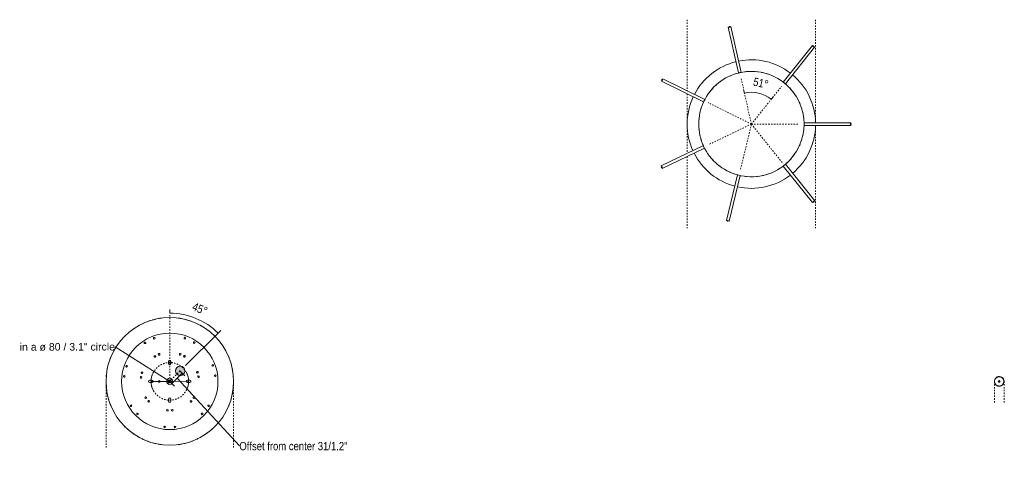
# Model space of a CAD drawing. Header units: millimetres. Extents: x 5395 to 10104, y 397 to 7363.
# Tile 9 of 9: x 8007 to 10104, y 6413 to 7363. Entities that reach past the tile are written whole.
import ezdxf

# ---------------------------------------------------------------- set-up
doc = ezdxf.new("R2010")
doc.units = ezdxf.units.MM
doc.linetypes.add('Dash', pattern=[6, 3, -3])
doc.layers.add('A-ANNO-DIMS', color=7, linetype='Dash', lineweight=9, true_color=0xd2d2d2)
for name, color, linetype, lineweight in [('A-ANNO-DIMS-8', 7, 'Continuous', 9), ('A-DETL-GENF', 7, 'Continuous', 9), ('E-LITE-EQPM', 7, 'Continuous', 20)]:
    doc.layers.add(name, color=color, linetype=linetype, lineweight=lineweight)
doc.styles.add('Arial', font='arial.ttf', dxfattribs={"height": 16})
doc.styles.add('Arial Narrow_3', font='ARIALN.TTF', dxfattribs={"height": 17.6})
doc.dimstyles.new('Angular_-_3mm_Arial', dxfattribs={"dimscale": 304.8, "dimtxt": 18.012385, "dimasz": 0, "dimexe": 0.026247, "dimexo": 0.052493, "dimgap": 0.026247, "dimtad": 1, "dimdec": 0, "dimzin": 0, "dimdsep": 46, "dimtxsty": 'Arial Narrow_3', "dimblk1": 'NONE', "dimblk2": 'NONE', "dimsah": 1, "dimcen": 0.09, "dimadec": 0, "dimazin": 0, "dimtfac": 1, "dimtdec": 4, "dimtix": 1, "dimtmove": 0, "dimatfit": 3, "dimfxl": 1, "dimtvp": 1, "dimtolj": 1, "dimtzin": 0, "dimarcsym": 2})
doc.dimstyles.new('Angular_-_3mm_Arial_1', dxfattribs={"dimscale": 304.8, "dimtxt": 18.012385, "dimasz": 0, "dimexe": 0.026247, "dimexo": 0.052493, "dimgap": 0.026247, "dimtad": 1, "dimdec": 0, "dimzin": 0, "dimdsep": 46, "dimtxsty": 'Arial Narrow_3', "dimblk1": 'NONE', "dimblk2": 'NONE', "dimsah": 1, "dimcen": 0.09, "dimadec": 0, "dimazin": 0, "dimtfac": 1, "dimtdec": 4, "dimtix": 1, "dimtmove": 0, "dimatfit": 3, "dimfxl": 1, "dimtvp": 1, "dimtolj": 1, "dimtzin": 0, "dimarcsym": 2})
doc.dimstyles.new('Diameter_-_3mm_Arial', dxfattribs={"dimscale": 304.8, "dimtxt": 16.32415, "dimasz": 0, "dimexe": 0.062992, "dimexo": 0, "dimgap": 0.03937, "dimtad": 1, "dimjust": 3, "dimdec": 0, "dimzin": 0, "dimdsep": 46, "dimtxsty": 'Arial', "dimblk1": 'NONE', "dimblk2": 'NONE', "dimsah": 1, "dimcen": 0.09, "dimadec": 0, "dimazin": 0, "dimtfac": 1, "dimtdec": 4, "dimtix": 1, "dimtmove": 0, "dimatfit": 2, "dimfxl": 1, "dimtvp": 1, "dimtolj": 1, "dimtzin": 0, "dimarcsym": 2})
doc.dimstyles.new('FARO_-_2_2mm_Arial_Narrow_mm_Inch_Left_H', dxfattribs={"dimscale": 304.8, "dimtxt": 18.012385, "dimasz": 0, "dimexe": 0.026247, "dimexo": 0.0625, "dimgap": 0.013123, "dimtad": 3, "dimtih": 1, "dimtoh": 1, "dimdec": 0, "dimzin": 0, "dimdsep": 46, "dimtxsty": 'Arial Narrow_3', "dimblk1": 'NONE', "dimblk2": 'NONE', "dimsah": 1, "dimcen": 0.09, "dimadec": 0, "dimazin": 0, "dimtfac": 1, "dimtdec": 4, "dimtix": 1, "dimtmove": 1, "dimatfit": 3, "dimfxl": 0.026247, "dimfxlon": 1, "dimtvp": 1, "dimtolj": 1, "dimtzin": 0, "dimarcsym": 2})

# ---------------------------------------------------------------- blocks, each defined once
blk = doc.blocks.new('68595-7L_ 68596-7L_ 68596-7L  KOMBO400 - 64314-44-7L SAMBA Black_ribbon beige pendant lamp ø450-7L-596359-Planta_PDF Fixing Holes')
at = {"layer": 'E-LITE-EQPM', "color": 253, "true_color": 0xaaaaaa}
for centre, radius, start, end in [((0, 0), 135.8, 108.0183, 110.8764), ((0, 0), 135.8, 102.6503, 105.712), ((0, 0), 135.8, 97.4328, 100.4245), ((0, 0), 135.8, 79.5755, 82.5672), ((0, 0), 135.8, 74.288, 77.3326), ((0, 0), 135.8, 69.1236, 71.9817), ((0, 0), 135.8, 129.1236, 131.9817), ((0, 0), 135.8, 123.8426, 126.6128), ((0, 0), 135.8, 118.5425, 121.4575), ((0, 0), 135.8, 113.3872, 116.1574), ((0, 0), 135.8, 63.8426, 66.6128), ((0, 0), 135.8, 58.5425, 61.4575), ((0, 0), 135.8, 53.3872, 56.1574), ((0, 0), 135.8, 48.0183, 50.8764), ((0, 0), 135.8, 139.5755, 142.5672), ((0, 0), 102.6, 90, 270), ((0, 0), 135.8, 134.288, 137.3498), ((-11, 96.9), 1.75, 360, 180), ((-11, 96.9), 1.75, 180, 360), ((0, 0), 102.6, 270, 90), ((11, 96.9), 1.75, 360, 180), ((11, 96.9), 1.75, 180, 360), ((0, 0), 135.8, 42.6503, 45.712), ((0, 0), 135.8, 37.4328, 40.4245), ((-68.8, 69.2), 1.75, 51.3188, 231.3188), ((-68.8, 69.2), 1.75, 231.3188, 51.3188), ((-5, 61.6), 1.8, 0, 180), ((5, 61.6), 1.8, 360, 180), ((68.7, 69.2), 1.75, 128.7032, 308.7032), ((68.7, 69.2), 1.75, 308.7032, 128.7032), ((0, 0), 135.8, 157.4328, 160.4245), ((-82.6, 52), 1.75, 51.3188, 231.3188), ((-82.6, 52), 1.75, 231.3188, 51.3188), ((-45, 42.4), 1.8, 51.3188, 231.3188), ((-45, 42.4), 1.8, 231.3188, 51.3188), ((-5, 61.6), 1.8, 180, 360), ((0, 42.6), 2.5, 149.8024, 154.2823), ((0, 42.6), 2.5, 128.5647, 141.4235), ((0, 42.6), 2.5, 115.7059, 120.1978), ((5, 61.6), 1.8, 180, 360), ((45, 42.5), 1.8, 128.7032, 308.7032), ((45, 42.5), 1.8, 308.7032, 128.7032), ((82.5, 52), 1.75, 128.7032, 308.7032), ((82.5, 52), 1.75, 308.7032, 128.7032), ((0, 0), 135.8, 19.5755, 22.5672), ((0, 0), 135.8, 167.9462, 170.8764), ((0, 0), 135.8, 162.6503, 165.7189), ((-51.2, 34.6), 1.8, 51.3188, 231.3188), ((-51.2, 34.6), 1.8, 231.3188, 51.3188), ((0, 37.6), 2.5, 205.7177, 210.1976), ((0, 37.6), 2.5, 218.5765, 231.4353), ((0, 37.6), 2.5, 239.8022, 244.2941), ((51.2, 34.6), 1.8, 128.7032, 308.7032), ((51.2, 34.6), 1.8, 308.7032, 128.7032), ((0, 0), 135.8, 14.2811, 17.3498), ((0, 0), 135.8, 9.1236, 12.0538), ((0, 0), 135.8, 178.5835, 181.4165), ((0, 0), 135.8, 173.3872, 176.0573), ((-37.6, 0), 2.5, 45, 48.1856), ((-37.6, 0), 2.5, 30, 34.9297), ((-37.6, 0), 2.5, 15, 20.9573), ((-37.6, 0), 2.5, 353.0142, 6.9858), ((-22.8, 0), 2.05, 0, 180), ((0, 0), 6.54, 90, 180), ((0, 0), 3, 360, 180), ((0, 0), 3, 360, 180), ((0, 0), 2, 360, 180), ((0, 0), 6.54, 0, 90), ((42.6, 0), 2.5, 45, 48.1856), ((42.6, 0), 2.5, 30, 34.9297), ((42.6, 0), 2.5, 15, 20.9573), ((42.6, 0), 2.5, 353.0142, 6.9858), ((0, 0), 135.8, 3.9427, 6.6128), ((0, 0), 135.8, 358.5835, 1.4165), ((0, 0), 135.8, 183.9427, 186.6128), ((-97, -10.5), 1.75, 102.6993, 282.6993), ((-97, -10.5), 1.75, 282.6993, 102.6993), ((-61.2, -8.6), 1.8, 102.6993, 282.6993), ((-61.2, -8.6), 1.8, 282.6993, 102.6993), ((-59, -18.4), 1.8, 102.6993, 282.6993), ((-59, -18.4), 1.8, 282.6993, 102.6993), ((-37.6, 0), 2.5, 311.8144, 315), ((-37.6, 0), 2.5, 325.0703, 330), ((-37.6, 0), 2.5, 339.0427, 345), ((-22.8, 0), 2.05, 180, 360), ((0, 0), 6.54, 180, 270), ((0, 0), 3, 180, 360), ((0, 0), 3, 180, 360), ((0, 0), 2, 180, 360), ((0, 0), 6.54, 270, 360), ((42.6, 0), 2.5, 311.8144, 315), ((42.6, 0), 2.5, 325.0703, 330), ((42.6, 0), 2.5, 339.0427, 345), ((58.7, -19.5), 1.8, 76.2365, 256.2365), ((58.7, -19.5), 1.8, 256.2365, 76.2365), ((61.1, -9.8), 1.8, 76.2365, 256.2365), ((61.1, -9.8), 1.8, 256.2365, 76.2365), ((96.8, -12.3), 1.75, 76.2365, 256.2365), ((96.8, -12.3), 1.75, 256.2365, 76.2365), ((0, 0), 135.8, 353.3872, 356.0573), ((0, 0), 135.8, 189.1236, 192.0538), ((0, 0), 135.8, 194.2811, 197.3498), ((-92.1, -32.1), 1.75, 102.6993, 282.6993), ((-92.1, -32.1), 1.75, 282.6993, 102.6993), ((0, -37.6), 2.5, 149.8024, 156.2432), ((0, -37.6), 2.5, 128.5647, 141.4235), ((0, -37.6), 2.5, 115.7059, 120.1978), ((91.5, -33.8), 1.75, 76.2365, 256.2365), ((91.5, -33.8), 1.75, 256.2365, 76.2365), ((0, 0), 135.8, 342.6503, 345.7189), ((0, 0), 135.8, 347.9462, 350.8764), ((0, 0), 135.8, 199.5755, 202.5672), ((-31.8, -53), 1.8, 153.6993, 333.6993), ((-31.8, -53), 1.8, 333.6993, 153.6993), ((-22.8, -57.5), 1.8, 153.6993, 333.6993), ((-22.8, -57.5), 1.8, 333.6993, 153.6993), ((0, -42.6), 2.5, 205.7177, 210.1976), ((0, -42.6), 2.5, 218.5765, 231.4353), ((0, -42.6), 2.5, 239.8022, 244.2941), ((22.2, -57.7), 1.8, 25.6993, 205.6993), ((22.2, -57.7), 1.8, 205.6993, 25.6993), ((31.3, -53.4), 1.8, 25.6993, 205.6993), ((31.3, -53.4), 1.8, 205.6993, 25.6993), ((0, 0), 135.8, 337.4328, 340.4245), ((0, 0), 135.8, 217.4328, 220.4245), ((-52.8, -82), 1.75, 153.6993, 333.6993), ((-52.8, -82), 1.75, 333.6993, 153.6993), ((52, -82.5), 1.75, 25.6993, 205.6993), ((52, -82.5), 1.75, 205.6993, 25.6993), ((0, 0), 135.8, 319.5755, 322.5672), ((0, 0), 135.8, 222.6503, 225.712), ((0, 0), 135.8, 228.0183, 230.8764), ((-33, -91.8), 1.75, 153.6993, 333.6993), ((-33, -91.8), 1.75, 333.6993, 153.6993), ((32.1, -92.1), 1.75, 25.6993, 205.6993), ((32.1, -92.1), 1.75, 205.6993, 25.6993), ((0, 0), 135.8, 309.1236, 311.9817), ((0, 0), 135.8, 314.288, 317.3498), ((0, 0), 135.8, 233.3872, 236.1574), ((0, 0), 135.8, 238.5425, 241.4575), ((0, 0), 135.8, 243.8426, 246.6128), ((0, 0), 135.8, 293.3872, 296.1574), ((0, 0), 135.8, 298.5425, 301.4575), ((0, 0), 135.8, 303.8426, 306.6128), ((0, 0), 135.8, 249.1236, 251.9817), ((0, 0), 135.8, 254.288, 257.3498), ((0, 0), 135.8, 259.5755, 262.5672), ((0, 0), 135.8, 277.4328, 280.4245), ((0, 0), 135.8, 282.6674, 285.712), ((0, 0), 135.8, 288.0183, 290.8764)]:
    blk.add_arc(centre, radius, start, end, dxfattribs=at)
blk = doc.blocks.new('68595-7L_ 68596-7L_ 68596-7L  KOMBO400 - 64314 MAMBO_CONGA_SAMBA Black structure pendant lamp with tensioner-545310-Planta_PDF Floron')
at = {"layer": 'E-LITE-EQPM'}
for p, q in [((-163.5, 134.7), (-163.6, 134.8)), ((-3, 112), (-3, 111.9)), ((3, 111.9), (3, 112)), ((-94.7, 79.7), (-94.8, 79.7)), ((-89.3, 67.7), (-89.2, 67.6)), ((-110, -21.7), (-110, -21.6)), ((109.6, -23.6), (109.5, -23.6)), ((119.4, -26), (119.4, -26)), ((-207.3, -43.6), (-207.4, -43.6)), ((-52.3, -99), (-52.4, -99.1)), ((51.3, -99.7), (51.2, -99.6)), ((51.6, -100.4), (51.6, -100.3)), ((-96.6, -188.5), (-96.6, -188.6))]:
    blk.add_line(p, q, dxfattribs=at)
for radius, start, end in [(136.7, 91.2621, 140.0566), (136.7, 39.9648, 88.7406), (112.1, 106.7636, 108.9144), (112.1, 101.1279, 103.2099), (112.1, 95.4848, 97.5442), (112.1, 82.4558, 84.5152), (112.1, 76.7901, 78.8721), (112.1, 71.0856, 73.2364), (112.1, 131.0856, 133.2364), (112.1, 125.4848, 127.5442), (112.1, 112.4558, 114.5152), (112.1, 65.4848, 67.5442), (112.1, 52.4558, 54.5152), (112.1, 46.7636, 48.9144), (136.7, 142.5753, 191.4355), (112.1, 142.8397, 144.5152), (112.1, 136.7636, 138.9144), (112.1, 41.0856, 43.2364), (112.1, 35.4848, 37.1739), (136.7, 347.568, 37.4479), (112.1, 155.4848, 157.5442), (112.1, 22.4558, 24.5152), (112.1, 166.7636, 168.9144), (112.1, 161.0856, 163.2364), (112.1, 16.7636, 18.9144), (112.1, 11.0856, 13.2364), (112.1, 172.4558, 174.5152), (112.1, 5.4848, 7.5442), (112.1, 185.4848, 187.5442), (112.1, 352.4558, 354.5152), (136.7, 193.9558, 242.4296), (112.1, 196.7636, 198.9144), (136.7, 296.9515, 345.0483), (112.1, 341.0856, 343.2364), (112.1, 347.8354, 348.9144), (112.1, 202.4558, 204.5152), (112.1, 335.4848, 337.5442), (112.1, 215.4848, 217.5442), (112.1, 221.0856, 223.2364), (112.1, 226.7636, 228.9144), (112.1, 311.0856, 313.2364), (112.1, 316.7636, 318.9144), (112.1, 322.4558, 324.5152), (112.1, 232.4558, 234.5152), (112.1, 245.4848, 247.5442), (112.1, 292.4558, 294.161), (112.1, 305.4848, 307.5442), (136.7, 244.9481, 270), (112.1, 251.0856, 253.2364), (112.1, 256.7901, 258.8721), (112.1, 262.4558, 264.5152), (136.7, 270, 294.4341), (112.1, 275.4848, 277.5442), (112.1, 281.1279, 283.2099), (112.1, 286.7636, 288.9144)]:
    blk.add_arc((0, 0), radius, start, end, dxfattribs=at)
blk = doc.blocks.new('canopy_soporte - canopy-557651-Planta_PDF Fixing Holes Copy 1')
at = {"layer": 'E-LITE-EQPM', "color": 253, "true_color": 0xaaaaaa}
for p, q in [((10.7, 2), (9.8, 2)), ((10.7, 2), (10.7, 0)), ((10.7, 0), (10.7, -2)), ((9.8, -2), (10.7, -2))]:
    blk.add_line(p, q, dxfattribs=at)
at = {"layer": 'E-LITE-EQPM', "color": 253, "true_color": 0xaaaaaa, "flags": 128}
for points in [[(0, 10.3), (-2.1, 10.1), (-4.1, 9.4), (-5.9, 8.4), (-7.5, 7), (-8.8, 5.3), (-9.7, 3.4), (-10.2, 1.4), (-10.3, -0.7), (-9.9, -2.8), (-9.1, -4.8), (-8, -6.5), (-6.5, -8), (-4.7, -9.2), (-2.7, -9.9), (-0.7, -10.3), (0, -10.3)], [(10, 2), (9.9, 2.8), (9.1, 4.8), (8, 6.5), (6.5, 8), (4.7, 9.2), (2.7, 9.9), (0.7, 10.3), (0, 10.3)], [(0, -10.3), (2.1, -10.1), (4.1, -9.4), (5.9, -8.4), (7.5, -7), (8.8, -5.3), (9.7, -3.4), (10, -2)]]:
    blk.add_lwpolyline(points, dxfattribs=at)
at = {"layer": 'E-LITE-EQPM', "color": 253, "true_color": 0xaaaaaa}
for start, end in [(90, 270), (270, 90)]:
    blk.add_arc((0, 0), 10, start, end, dxfattribs=at)
for points, knots in [([(0, 10), (-0.3, 10), (-1, 10), (-2.2, 9.8), (-3.2, 9.5), (-3.8, 9.3), (-4, 9.2), (-4.1, 9.1), (-4.2, 9.1), (-4.2, 9.1)], [0, 0, 0, 0, 0.1428571, 0.2857143, 0.5714286, 0.6785714, 0.7321429, 0.7857143, 0.8392857, 0.8392857, 0.8392857, 0.8392857]), ([(4.2, 9.1), (4.2, 9.1), (3.8, 9.2), (2.9, 9.6), (1.5, 9.9), (0.5, 10), (0, 10)], [0.1428571, 0.1428571, 0.1428571, 0.1428571, 0.2857143, 0.5714286, 0.7857143, 1, 1, 1, 1]), ([(9.9, 1.4), (9.9, 1.5), (9.9, 1.6), (9.8, 1.8), (9.8, 1.8)], [0.753091, 0.753091, 0.753091, 0.753091, 0.7916667, 0.8611111, 0.8611111, 0.8611111, 0.8611111]), ([(10, 0.8), (10, 0.8), (10, 1), (9.9, 1.2), (9.9, 1.3)], [0.62653234, 0.62653234, 0.62653234, 0.62653234, 0.65277778, 0.72222222, 0.72222222, 0.72222222, 0.72222222]), ([(10, 0.1), (10, 0.2), (10, 0.3), (10, 0.5), (10, 0.6), (10, 0.7)], [0.51388889, 0.51388889, 0.51388889, 0.51388889, 0.54861111, 0.58333333, 0.61235075, 0.61235075, 0.61235075, 0.61235075]), ([(-4.2, -9.1), (-4.2, -9.1), (-3.8, -9.2), (-2.9, -9.6), (-1.5, -9.9), (-0.5, -10), (0, -10)], [0.1428571, 0.1428571, 0.1428571, 0.1428571, 0.2857143, 0.5714286, 0.7857143, 1, 1, 1, 1]), ([(0, -10), (0.3, -10), (1, -10), (2.2, -9.8), (3.2, -9.5), (3.8, -9.3), (4, -9.2), (4.1, -9.1), (4.2, -9.1), (4.2, -9.1)], [0, 0, 0, 0, 0.1428571, 0.2857143, 0.5714286, 0.6785714, 0.7321429, 0.7857143, 0.8392857, 0.8392857, 0.8392857, 0.8392857])]:
    blk.add_open_spline(points, degree=3, knots=knots, dxfattribs=at)
for points in [[(9.8, 1.8), (9.8, 1.9), (9.8, 2), (9.8, 2)], [(10, -0.3), (10, -0.2), (10, -0.1), (10, 0.1)], [(9.8, -1.9), (9.8, -1.8), (9.9, -1.7), (9.9, -1.6), (9.9, -1.5)], [(9.8, -2), (9.8, -2), (9.8, -2), (9.8, -1.9), (9.8, -1.9)], [(10, -1), (10, -0.9), (10, -0.8), (10, -0.7)]]:
    blk.add_open_spline(points, degree=3, dxfattribs=at)
blk = doc.blocks.new('DIMBLOCK7-Planta_PDF Fixing Holes')
at = {"layer": 'A-ANNO-DIMS-8', "color": 251, "true_color": 0x5b5b5b, "transparency": 16777216}
for p, q in [((8353.5, 6611.8), (8331.3, 6589.7)), ((8347.8, 6617.5), (8359.1, 6606.2)), ((8353.5, 6611.8), (8347.8, 6617.5)), ((8325.7, 6595.4), (8337, 6584.1)), ((8331.3, 6589.7), (8325.7, 6595.4)), ((8475, 6456.7), (8342.4, 6600.8)), ((8475, 6456.7), (8475, 6456.7))]:
    blk.add_line(p, q, dxfattribs=at)
at = {"layer": 'A-ANNO-DIMS-8', "color": 0, "transparency": 16777216, "insert": (8475, 6465.2), "char_height": 17.6, "width": 276.533, "attachment_point": 1, "line_spacing_factor": 0.974696, "style": 'Arial Narrow_3'}
blk.add_mtext('Offset from center 31/1.2"', dxfattribs=at)
blk = doc.blocks.new('_None')
blk = doc.blocks.new('DIMBLOCK8-Planta_PDF Fixing Holes')
at = {"layer": 'A-ANNO-DIMS-8', "color": 8, "true_color": 0x787878, "transparency": 16777216}
for p, q in [((8210.5, 6667.6), (8326.9, 6594.1)), ((8210.5, 6667.6), (8210.5, 6667.6)), ((8326.9, 6594.1), (8286.9, 6594)), ((8322.9, 6598.1), (8330.9, 6590.1)), ((8322.9, 6590.1), (8330.9, 6598.1)), ((8326.9, 6594.1), (8366.9, 6594.2))]:
    blk.add_line(p, q, dxfattribs=at)
for start, end in [(152.6176, 207.6215), (332.6176, 27.6215)]:
    blk.add_arc((8326.9, 6594.1), 40, start, end, dxfattribs=at)
at = {"layer": 'A-ANNO-DIMS-8', "color": 0, "transparency": 16777216, "insert": (8007.3, 6675.4), "char_height": 16, "width": 243.807, "attachment_point": 1, "rotation": 0.1195, "line_spacing_factor": 0.941778, "style": 'Arial'}
blk.add_mtext('in a ø 80 / 3.1" circle', dxfattribs=at)
blk = doc.blocks.new('DIMBLOCK9-Planta_PDF Fixing Holes')
at = {"layer": 'A-ANNO-DIMS-8', "color": 251, "true_color": 0x5b5b5b, "transparency": 16777216}
for p, q in [((8326.9, 6739.2), (8326.9, 6747.2)), ((8429.7, 6696.6), (8360.4, 6627.5)), ((8429.7, 6696.6), (8435.4, 6702.3)), ((8429.7, 6696.6), (8429.7, 6696.6))]:
    blk.add_line(p, q, dxfattribs=at)
at = {"layer": 'A-ANNO-DIMS-8', "color": 251, "linetype": 'Dash', "true_color": 0x5b5b5b, "transparency": 16777216}
blk.add_line((8326.9, 6739.2), (8326.9, 6739.2), dxfattribs=at)
at = {"layer": 'A-ANNO-DIMS-8', "color": 251, "true_color": 0x5b5b5b, "transparency": 16777216}
blk.add_arc((8326.9, 6594.1), 145.1, 44.9259, 90, dxfattribs=at)
blk.add_arc((8326.9, 6594.1), 145.1, 44.9259, 90, dxfattribs=at)
at = {"layer": 'A-ANNO-DIMS-8', "color": 0, "transparency": 16777216, "insert": (8379.6, 6762.7), "char_height": 17.6, "width": 38.426, "attachment_point": 1, "rotation": 337.4629, "line_spacing_factor": 0.974696, "style": 'Arial Narrow_3'}
blk.add_mtext('45°', dxfattribs=at)
blk = doc.blocks.new('DIMBLOCK13-Planta_PDF Floron')
at = {"layer": 'A-ANNO-DIMS-8', "color": 251, "true_color": 0x5b5b5b, "transparency": 16777216}
for p, q in [((9550.2, 7207.4), (9548.5, 7215.2)), ((9550.2, 7207.4), (9550.2, 7207.4)), ((9607.3, 7194.2), (9612.3, 7200.4)), ((9607.3, 7194.2), (9607.3, 7194.2)), ((9607.3, 7194.2), (9607.3, 7194.2))]:
    blk.add_line(p, q, dxfattribs=at)
blk.add_arc((9565.1, 7141.4), 67.6, 51.3143, 102.6948, dxfattribs=at)
blk.add_arc((9565.1, 7141.4), 67.6, 51.3143, 102.6948, dxfattribs=at)
at = {"layer": 'A-ANNO-DIMS-8', "color": 0, "transparency": 16777216, "insert": (9571.6, 7240.9), "char_height": 17.6, "width": 38.426, "attachment_point": 1, "rotation": 347.0045, "line_spacing_factor": 0.974696, "style": 'Arial Narrow_3'}
blk.add_mtext('51°', dxfattribs=at)

msp = doc.modelspace()

# ---------------------------------------------------------------- hatches: boundary and pattern name
at = {"layer": 'A-DETL-GENF', "true_color": 0xe2e2e2}
h = msp.add_hatch(color=254, dxfattribs=at)
h.paths.add_polyline_path([(8326.9, 6549), (8327.6, 6549.1), (8328.2, 6549.3), (8328.7, 6549.7), (8329.1, 6550.2), (8329.3, 6550.8), (8329.4, 6551.5), (8329.3, 6557.1), (8329.1, 6557.7), (8328.7, 6558.3), (8328.2, 6558.7), (8327.6, 6558.9), (8326.9, 6559), (8326.3, 6558.9), (8325.7, 6558.7), (8325.2, 6558.3), (8324.8, 6557.7), (8324.5, 6557.1), (8324.4, 6556.5), (8324.5, 6550.8), (8324.8, 6550.2), (8325.2, 6549.7), (8325.7, 6549.3), (8326.3, 6549.1)], flags=0)
h.paths.add_polyline_path([(8284.3, 6591.6), (8289.9, 6591.7), (8290.6, 6592), (8291, 6592.2), (8291.4, 6592.7), (8291.7, 6593.2), (8291.8, 6593.8), (8291.8, 6594.4), (8291.5, 6595.2), (8291.4, 6595.5), (8291, 6596), (8290.5, 6596.3), (8289.9, 6596.5), (8289.3, 6596.6), (8283.7, 6596.5), (8283.1, 6596.3), (8282.5, 6595.9), (8282.1, 6595.2), (8281.9, 6594.8), (8281.8, 6594.1), (8281.9, 6593.5), (8282.1, 6592.9), (8282.5, 6592.3), (8283.1, 6591.9), (8283.7, 6591.7)], flags=0)
h.paths.add_polyline_path([(8364.5, 6591.6), (8370.1, 6591.7), (8370.7, 6591.9), (8371.2, 6592.2), (8371.6, 6592.7), (8371.9, 6593.2), (8372, 6593.8), (8372, 6594.4), (8371.8, 6595.2), (8371.6, 6595.5), (8371.2, 6596), (8370.7, 6596.3), (8370.1, 6596.5), (8369.5, 6596.6), (8363.9, 6596.5), (8363.3, 6596.3), (8362.8, 6595.9), (8362.3, 6595.2), (8362.1, 6594.8), (8362, 6594.1), (8362.1, 6593.5), (8362.4, 6592.9), (8362.8, 6592.3), (8363.3, 6591.9), (8363.9, 6591.7)], flags=0)
h.paths.add_polyline_path([(8349.1, 6606.2), (8351.7, 6606.6), (8354.1, 6607.6), (8356.2, 6609.2), (8357.8, 6611.2), (8358.8, 6613.6), (8359.1, 6616.2), (8358.8, 6618.8), (8357.8, 6621.2), (8356.2, 6623.3), (8354.1, 6624.9), (8351.7, 6625.9), (8349.1, 6626.2), (8346.5, 6625.9), (8344.1, 6624.9), (8342, 6623.3), (8340.4, 6621.2), (8339.4, 6618.8), (8339.1, 6616.2), (8339.4, 6613.6), (8340.4, 6611.2), (8342, 6609.2), (8344.1, 6607.6), (8346.5, 6606.6)], flags=0)
h.paths.add_polyline_path([(8326.9, 6629.2), (8327.6, 6629.3), (8328.2, 6629.6), (8328.7, 6630), (8329.2, 6630.7), (8329.3, 6631.1), (8329.4, 6631.7), (8329.3, 6637.4), (8329.1, 6638), (8328.7, 6638.5), (8328.2, 6638.9), (8327.6, 6639.1), (8326.9, 6639.2), (8326.3, 6639.1), (8325.7, 6638.9), (8325.2, 6638.5), (8324.8, 6638), (8324.5, 6637.4), (8324.4, 6636.7), (8324.5, 6631.1), (8324.8, 6630.5), (8325.2, 6630), (8325.7, 6629.6), (8326.3, 6629.3)], flags=0)
msp.add_hatch(color=254, dxfattribs=at).paths.add_polyline_path([(10092.8, 6592.1), (10093.4, 6592.2), (10093.8, 6592.4), (10094.3, 6592.7), (10094.6, 6593.1), (10094.8, 6593.6), (10094.8, 6594.1), (10094.8, 6594.6), (10094.6, 6595.1), (10094.3, 6595.5), (10093.8, 6595.8), (10093.4, 6596), (10092.8, 6596.1), (10092.3, 6596), (10091.8, 6595.8), (10091.4, 6595.5), (10091.1, 6595.1), (10090.9, 6594.6), (10090.9, 6594.1), (10090.9, 6593.6), (10091.1, 6593.1), (10091.4, 6592.7), (10091.8, 6592.4), (10092.3, 6592.2)], flags=0)

# ---------------------------------------------------------------- linework, layer by layer
at = {"layer": 'A-ANNO-DIMS'}
for p, q in [((9428.4, 7363.4), (9428.4, 7212.4)), ((9701.8, 7363.4), (9701.8, 7144.4)), ((9565.1, 7141.4), (9542.9, 7240)), ((9565.1, 7141.4), (9629.5, 7221.8)), ((9428.4, 7205.7), (9428.4, 7079)), ((9565.1, 7141.4), (9472.8, 7187.1)), ((9565.1, 7141.4), (9475, 7098.1)), ((9565.1, 7141.4), (9541.2, 7043.3)), ((9565.1, 7141.4), (9632.8, 7057)), ((9565.1, 7141.4), (9666.1, 7141.4)), ((9701.8, 7138.4), (9701.8, 6920.2)), ((9428.4, 7072.3), (9428.4, 6920.2)), ((8326.9, 6594.1), (8326.9, 6735.1)), ((8349.1, 6616.2), (8326.9, 6594.1)), ((8191.1, 6594.1), (8191.1, 6453.1)), ((8462.8, 6594.1), (8462.8, 6453.1)), ((10082.6, 6594.1), (10082.6, 6547.2)), ((10103.1, 6594.1), (10103.1, 6547.2))]:
    msp.add_line(p, q, dxfattribs=at)
msp.add_circle((8326.9, 6594.1), 40, dxfattribs=at)
msp.add_arc((8326.9, 6594.1), 6.54, 180, 0, dxfattribs=at)
at = {"layer": 'E-LITE-EQPM'}
for p, q in [((9517.6, 7347.9), (9515.6, 7347.4)), ((9515.6, 7347.4), (9537.5, 7250.1)), ((9518.9, 7346.6), (9517.6, 7347.9)), ((9519.5, 7348.3), (9518.2, 7349.5)), ((9518.2, 7349.5), (9518.9, 7346.6)), ((9521.5, 7348.7), (9519.5, 7348.3)), ((9543.4, 7251.4), (9521.5, 7348.7)), ((9695.1, 7308.6), (9632.8, 7230.8)), ((9637.5, 7227), (9699.8, 7304.9)), ((9696.7, 7307.4), (9695.1, 7308.6)), ((9698.4, 7307.9), (9696.5, 7305.6)), ((9696.5, 7305.6), (9696.7, 7307.4)), ((9698.2, 7306.2), (9698.4, 7307.9)), ((9699.8, 7304.9), (9698.2, 7306.2)), ((9375.7, 7236.2), (9373.9, 7236)), ((9373.9, 7236), (9376.6, 7234.7)), ((9374.8, 7234.5), (9373.9, 7232.6)), ((9373.9, 7232.6), (9463.3, 7188.4)), ((9376.6, 7234.7), (9374.8, 7234.5)), ((9376.6, 7238), (9375.7, 7236.2)), ((9466, 7193.8), (9376.6, 7238)), ((9776.9, 7144.4), (9677.1, 7144.4)), ((9677.1, 7138.4), (9776.9, 7138.4)), ((9775.4, 7141.4), (9776.9, 7142.4)), ((9778.4, 7141.4), (9775.4, 7141.4)), ((9776.9, 7142.4), (9776.9, 7144.4)), ((9776.9, 7140.5), (9778.4, 7141.4)), ((9776.9, 7138.4), (9776.9, 7140.5)), ((9462.8, 7095.6), (9372.9, 7052.3)), ((9375.5, 7046.9), (9465.4, 7090.1)), ((9372.9, 7052.3), (9373.8, 7050.5)), ((9373.8, 7050.5), (9372.9, 7049)), ((9372.9, 7049), (9375.6, 7050.3)), ((9375.6, 7050.3), (9374.6, 7048.8)), ((9374.6, 7048.8), (9375.5, 7046.9)), ((9632.8, 7052.1), (9695.2, 6974.3)), ((9699.9, 6978), (9637.5, 7055.9)), ((9535.7, 7033.3), (9512, 6936.4)), ((9517.9, 6934.9), (9541.5, 7031.9)), ((9695.2, 6974.3), (9696.8, 6975.5)), ((9698.5, 6975), (9696.6, 6977.3)), ((9696.6, 6977.3), (9698.3, 6976.7)), ((9696.8, 6975.5), (9698.5, 6975)), ((9698.3, 6976.7), (9699.9, 6978)), ((9512, 6936.4), (9514, 6935.9)), ((9514, 6935.9), (9514.6, 6934.2)), ((9514.6, 6934.2), (9515.3, 6937.1)), ((9515.3, 6937.1), (9515.9, 6935.4)), ((9515.9, 6935.4), (9517.9, 6934.9)), ((8324.4, 6636.7), (8324.4, 6631.7)), ((8329.4, 6631.7), (8329.4, 6636.7)), ((8289.3, 6596.6), (8284.3, 6596.6)), ((8284.3, 6591.6), (8289.3, 6591.6)), ((8369.5, 6596.6), (8364.5, 6596.6)), ((8364.5, 6591.6), (8369.5, 6591.6)), ((8324.4, 6556.5), (8324.4, 6551.5)), ((8329.4, 6551.5), (8329.4, 6556.5))]:
    msp.add_line(p, q, dxfattribs=at)
at = {"layer": 'E-LITE-EQPM', "color": 253, "true_color": 0xaaaaaa}
for p, q in [((8324.4, 6636.7), (8324.4, 6631.7)), ((8329.4, 6631.7), (8329.4, 6636.7)), ((8289.3, 6596.6), (8284.3, 6596.6)), ((8284.3, 6591.6), (8289.3, 6591.6)), ((8369.5, 6596.6), (8364.5, 6596.6)), ((8364.5, 6591.6), (8369.5, 6591.6)), ((8324.4, 6556.5), (8324.4, 6551.5)), ((8329.4, 6551.5), (8329.4, 6556.5))]:
    msp.add_line(p, q, dxfattribs=at)
at = {"layer": 'E-LITE-EQPM'}
for centre, radius, start, end in [((9565.1, 7141.4), 112.1, 50, 155), ((9565.1, 7141.4), 112.1, 101.1655, 104.2329), ((9565.1, 7141.4), 112.1, 49.785, 52.8523), ((9565.1, 7141.4), 112.1, 0.0043, 49.7854), ((9565.1, 7141.4), 112.1, 152.1558, 155.2232), ((9565.1, 7141.4), 112.1, 155.2283, 180), ((9565.1, 7141.4), 112.1, 180, 204.9973), ((9565.1, 7141.4), 112.1, 310.2422, 359.9874), ((9565.1, 7141.4), 112.1, 358.4707, 1.5381), ((9565.1, 7141.4), 112.1, 204.161, 207.2284), ((9565.1, 7141.4), 112.1, 205.0026, 254.7722), ((9565.1, 7141.4), 112.1, 255, 310), ((9565.1, 7141.4), 112.1, 307.1742, 310.2416), ((9565.1, 7141.4), 112.1, 254.7756, 257.843), ((8326.9, 6636.7), 2.5, 0, 180), ((8326.9, 6631.7), 2.5, 180, 0), ((8349.1, 6616.2), 10, 0, 180), ((8349.1, 6616.2), 10, 180, 0), ((8284.3, 6594.1), 2.5, 90, 270), ((8289.3, 6594.1), 2.5, 270, 90), ((8364.5, 6594.1), 2.5, 90, 270), ((8369.5, 6594.1), 2.5, 270, 90), ((10092.8, 6594.1), 2, 90, 270), ((10092.8, 6594.1), 2, 270, 90), ((8326.9, 6556.5), 2.5, 0, 180), ((8326.9, 6551.5), 2.5, 180, 0)]:
    msp.add_arc(centre, radius, start, end, dxfattribs=at)
at = {"layer": 'E-LITE-EQPM', "color": 253, "true_color": 0xaaaaaa}
for centre, radius, start, end in [((8326.9, 6594.1), 135.8, 0, 180), ((8326.9, 6636.7), 2.5, 0, 180), ((8326.9, 6631.7), 2.5, 180, 0), ((8349.1, 6616.2), 10, 0, 180), ((8349.1, 6616.2), 10, 180, 0), ((8326.9, 6594.1), 135.8, 180, 0), ((8284.3, 6594.1), 2.5, 90, 270), ((8289.3, 6594.1), 2.5, 270, 90), ((8364.5, 6594.1), 2.5, 90, 270), ((8369.5, 6594.1), 2.5, 270, 90), ((10092.8, 6594.1), 2, 90, 270), ((10092.8, 6594.1), 2, 270, 90), ((8326.9, 6556.5), 2.5, 0, 180), ((8326.9, 6551.5), 2.5, 180, 0)]:
    msp.add_arc(centre, radius, start, end, dxfattribs=at)

# ---------------------------------------------------------------- block references
at = {"layer": 'E-LITE-EQPM', "rotation": 269.9999999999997}
msp.add_blockref('68595-7L_ 68596-7L_ 68596-7L  KOMBO400 - 64314 MAMBO_CONGA_SAMBA Black structure pendant lamp with tensioner-545310-Planta_PDF Floron', (9565.1, 7141.4), dxfattribs=at)
at = {"layer": 'E-LITE-EQPM', "color": 253, "true_color": 0xaaaaaa, "extrusion": (0, 0, -1), "rotation": 179.9999950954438}
msp.add_blockref('68595-7L_ 68596-7L_ 68596-7L  KOMBO400 - 64314-44-7L SAMBA Black_ribbon beige pendant lamp ø450-7L-596359-Planta_PDF Fixing Holes', (-8326.9, 6594.1), dxfattribs=at)
at = {"layer": 'E-LITE-EQPM', "color": 253, "true_color": 0xaaaaaa}
msp.add_blockref('canopy_soporte - canopy-557651-Planta_PDF Fixing Holes Copy 1', (10092.8, 6594.1), dxfattribs=at)

# ---------------------------------------------------------------- dimensions: what is measured, and where the dimension line sits
at = {"layer": 'A-ANNO-DIMS', "color": 251, "linetype": 'Continuous', "true_color": 0x5b5b5b}
for base, center, p1, p2, dimstyle, override, picture, middle in [((9589.9, 7204.3), (9565.1, 7141.4), (9617.3, 7206.7), (9546.7, 7223), 'Angular_-_3mm_Arial_1', {"dimpost": '<>', "dimfxl": 72.47977}, 'DIMBLOCK13-Planta_PDF Floron', (9584.1, 7223.9)), ((8399.6, 6719.7), (8326.9, 6594.1), (8349.1, 6616.2), (8326.9, 6755.2), 'Angular_-_3mm_Arial', {"dimpost": '<>', "dimfxl": 140.775162}, 'DIMBLOCK9-Planta_PDF Fixing Holes', (8389.1, 6743.8))]:
    dim = msp.add_angular_dim_3p(base=base, center=center, p1=p1, p2=p2, dimstyle=dimstyle, override=override, dxfattribs=at)
    dim.commit()
    dim.dimension.update_dxf_attribs({"geometry": picture, "text_midpoint": middle})
at = {"layer": 'A-ANNO-DIMS', "color": 8, "linetype": 'Continuous', "true_color": 0x787878}
dim = msp.add_diameter_dim_2p(p1=(8366.9, 6594.2), p2=(8286.9, 6594), text='in a<>circle', dimstyle='Diameter_-_3mm_Arial', override={"dimpost": 'ø<>'}, dxfattribs=at)
dim.commit()
dim.dimension.update_dxf_attribs({"geometry": 'DIMBLOCK8-Planta_PDF Fixing Holes', "text_midpoint": (8326.9, 6616.5)})
at = {"layer": 'A-ANNO-DIMS', "color": 251, "linetype": 'Continuous', "true_color": 0x5b5b5b}
dim = msp.add_linear_dim(base=(8331.3, 6589.7), p1=(8347.8, 6617.5), p2=(8325.7, 6595.4), angle=44.9259, text='Offset from center <>', dimstyle='FARO_-_2_2mm_Arial_Narrow_mm_Inch_Left_H', override={"dimpost": '<>', "dimfxl": 31.319017}, dxfattribs=at)
dim.commit()
dim.dimension.update_dxf_attribs({"geometry": 'DIMBLOCK7-Planta_PDF Fixing Holes', "text_midpoint": (8613.3, 6453.5), "dimtype": 160})

doc.saveas('drawing.dxf')
